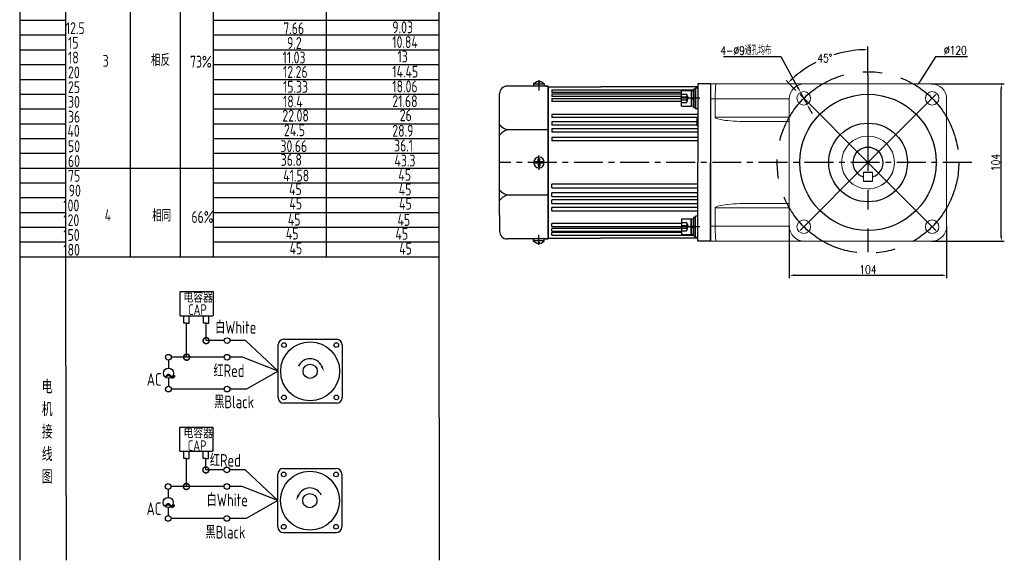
# Model space of a CAD drawing. Header units: inches. Extents: x 331 to 12887, y -474 to 4488.
# Tile 18 of 122: x 2105 to 2756, y 3585 to 3942. Entities that reach past the tile are written whole.
import ezdxf

# ---------------------------------------------------------------- set-up
doc = ezdxf.new("R2010")
doc.units = ezdxf.units.IN
doc.header["$LTSCALE"] = 10
doc.header["$MEASUREMENT"] = 0
doc.linetypes.add('CENTER', pattern=[10.16, 6.35, -1.27, 1.27, -1.27])
doc.linetypes.add('HIDDEN', pattern=[1.905, 1.27, -0.635])
for name, color, linetype in [('1轮廓实线层', 7, 'Continuous'), ('2细线层', 4, 'Continuous'), ('3中心线层', 1, 'CENTER'), ('4虚线层', 6, 'HIDDEN'), ('6文字层', 3, 'Continuous'), ('7标注层', 4, 'Continuous')]:
    doc.layers.add(name, color=color, linetype=linetype)
doc.styles.add('PC_TEXTSTYLE', font='isocp.shx', dxfattribs={"width": 0.8, "bigfont": 'HZFS.SHX'})
doc.styles.add('TH_GBDIM', font='romans.shx', dxfattribs={"width": 0.8, "bigfont": 'gbcbig.shx'})
doc.dimstyles.new('TH_GBDIM', dxfattribs={"dimtxt": 3.5, "dimasz": 2.5, "dimexe": 2, "dimexo": 0, "dimgap": 1, "dimtad": 1, "dimdec": 4, "dimdsep": 46, "dimtxsty": 'TH_GBDIM', "dimcen": 0.09, "dimclrd": 4, "dimclre": 4, "dimclrt": 3, "dimadec": 0, "dimazin": 0, "dimtfac": 1, "dimtdec": 4, "dimtmove": 0, "dimatfit": 3, "dimfxl": 1, "dimtzin": 0, "dimarcsym": 0})

# ---------------------------------------------------------------- blocks, each defined once
blk = doc.blocks.new('_DotSmall')
at = {"color": 0, "linetype": 'ByBlock', "const_width": 0.5}
blk.add_lwpolyline([(-0.0625, 0, 1), (0.0625, 0, 1)], format="xyb", close=True, dxfattribs=at)
blk = doc.blocks.new('*D394')
at = {"layer": '7标注层', "color": 4, "lineweight": -2, "transparency": 16777216}
for p, q in [((2613.69, 3805.52), (2613.69, 3771.02)), ((2717.69, 3805.52), (2717.69, 3771.02)), ((2617.19, 3773.02), (2714.19, 3773.02))]:
    blk.add_line(p, q, dxfattribs=at)
at = {"layer": '7标注层', "color": 4, "transparency": 16777216}
for points in [[(2617.19, 3773.6), (2617.19, 3772.44), (2613.69, 3773.02)], [(2714.19, 3773.6), (2714.19, 3772.44), (2717.69, 3773.02)]]:
    blk.add_solid(points, dxfattribs=at)
at = {"layer": 'Defpoints', "color": 0, "transparency": 16777216}
for p in [(2613.69, 3805.52), (2717.69, 3805.52), (2717.69, 3773.02)]:
    blk.add_point(p, dxfattribs=at)
at = {"layer": '7标注层', "color": 3, "transparency": 16777216, "insert": (2665.69, 3776.77), "char_height": 5.5, "attachment_point": 5, "style": 'TH_GBDIM'}
blk.add_mtext('104', dxfattribs=at)
blk = doc.blocks.new('*D395')
at = {"layer": '7标注层', "color": 4, "lineweight": -2, "transparency": 16777216}
for p, q in [((2707.69, 3899.52), (2755.79, 3899.52)), ((2753.79, 3799.02), (2753.79, 3896.02)), ((2707.69, 3795.52), (2755.79, 3795.52))]:
    blk.add_line(p, q, dxfattribs=at)
at = {"layer": '7标注层', "color": 4, "transparency": 16777216}
for points in [[(2753.21, 3896.02), (2754.38, 3896.02), (2753.79, 3899.52)], [(2753.21, 3799.02), (2754.38, 3799.02), (2753.79, 3795.52)]]:
    blk.add_solid(points, dxfattribs=at)
at = {"layer": 'Defpoints', "color": 0, "transparency": 16777216}
for p in [(2707.69, 3899.52), (2753.79, 3899.52), (2707.69, 3795.52)]:
    blk.add_point(p, dxfattribs=at)
at = {"layer": '7标注层', "color": 3, "transparency": 16777216, "insert": (2750.04, 3847.52), "char_height": 5.5, "attachment_point": 5, "rotation": 90, "style": 'TH_GBDIM'}
blk.add_mtext('104', dxfattribs=at)
blk = doc.blocks.new('*D396')
at = {"layer": '7标注层', "color": 4, "lineweight": -2, "transparency": 16777216}
for p, q in [((2710.38, 3917.38), (2699.91, 3901.01)), ((2731.42, 3917.38), (2710.38, 3917.38)), ((2665.6, 3847.52), (2665.78, 3847.52)), ((2665.69, 3847.43), (2665.69, 3847.61))]:
    blk.add_line(p, q, dxfattribs=at)
at = {"layer": '7标注层', "color": 4, "transparency": 16777216}
blk.add_solid([(2699.42, 3901.33), (2700.4, 3900.7), (2698.02, 3898.07)], dxfattribs=at)
at = {"layer": 'Defpoints', "color": 0, "transparency": 16777216}
for p in [(2698.02, 3898.07), (2633.36, 3796.98)]:
    blk.add_point(p, dxfattribs=at)
at = {"layer": '7标注层', "color": 3, "transparency": 16777216, "insert": (2723.46, 3921.63), "char_height": 5.5, "attachment_point": 5, "style": 'TH_GBDIM'}
blk.add_mtext('{∅120}{}{}', dxfattribs=at)
blk = doc.blocks.new('*D397')
at = {"layer": '7标注层', "color": 4, "lineweight": -2, "transparency": 16777216}
for p, q in [((2570.17, 3917.55), (2608.07, 3917.55)), ((2608.07, 3917.55), (2619.4, 3896.96)), ((2625.43, 3886.01), (2621.09, 3893.89)), ((2627.12, 3882.94), (2628.81, 3879.88))]:
    blk.add_line(p, q, dxfattribs=at)
at = {"layer": '7标注层', "color": 4, "transparency": 16777216}
for points in [[(2619.92, 3897.24), (2618.89, 3896.68), (2621.09, 3893.89)], [(2627.63, 3883.22), (2626.61, 3882.66), (2625.43, 3886.01)]]:
    blk.add_solid(points, dxfattribs=at)
at = {"layer": 'Defpoints', "color": 0, "transparency": 16777216}
for p in [(2621.09, 3893.89), (2625.43, 3886.01)]:
    blk.add_point(p, dxfattribs=at)
at = {"layer": '7标注层', "color": 3, "transparency": 16777216, "insert": (2585, 3921.48), "char_height": 5.5, "attachment_point": 5, "style": 'TH_GBDIM'}
blk.add_mtext('{4-∅9}{}{}{通孔均布}', dxfattribs=at)
blk = doc.blocks.new('*D386')
at = {"layer": '7标注层', "color": 4, "lineweight": -2, "transparency": 16777216}
for p, q in [((2665.69, 3905.47), (2665.69, 3924.15)), ((2618.07, 3895.14), (2611.51, 3901.7))]:
    blk.add_line(p, q, dxfattribs=at)
for start, end in [(92.68759, 107.67506), (117.49999, 132.31241)]:
    blk.add_arc((2665.69, 3847.52), 74.62, start, end, dxfattribs=at)
at = {"layer": '7标注层', "color": 4, "transparency": 16777216}
for points in [[(2662.18, 3922.65), (2662.2, 3921.48), (2665.69, 3922.15)], [(2615.86, 3902.28), (2615.05, 3903.13), (2612.92, 3900.29)]]:
    blk.add_solid(points, dxfattribs=at)
at = {"layer": 'Defpoints', "color": 0, "transparency": 16777216}
for p in [(2646.38, 3919.6), (2665.69, 3905.47), (2618.07, 3895.14), (2665.69, 3847.52), (2665.69, 3788.32)]:
    blk.add_point(p, dxfattribs=at)
at = {"layer": '7标注层', "color": 3, "transparency": 16777216, "insert": (2637.13, 3916.47), "char_height": 5.5, "attachment_point": 5, "style": 'TH_GBDIM'}
blk.add_mtext('45°', dxfattribs=at)

msp = doc.modelspace()

# ---------------------------------------------------------------- linework, layer by layer
for p, q in [((2444.68938, 3899.459), (2444.68938, 3898.02366)), ((2451.68938, 3899.3646), (2444.68938, 3899.3646)), ((2447.58938, 3901.05185), (2447.58938, 3900.62366)), ((2448.78938, 3900.62366), (2447.58938, 3900.62366)), ((2448.78938, 3901.05185), (2448.78938, 3900.62366)), ((2451.68938, 3899.459), (2451.68938, 3898.02366)), ((2561.68938, 3899.52366), (2561.68938, 3795.52366)), ((2422.18938, 3882.52366), (2422.18938, 3893.02366)), ((2454.18938, 3898.02366), (2427.18938, 3898.02366)), ((2452.43938, 3898.02366), (2454.18938, 3898.02366)), ((2454.18938, 3897.02366), (2454.18938, 3898.02366)), ((2454.18938, 3897.02366), (2454.18938, 3847.52366)), ((2422.18938, 3812.52366), (2422.18938, 3882.52366)), ((2454.18938, 3869.1049), (2427.18938, 3869.1049)), ((2454.18938, 3798.02366), (2454.18938, 3847.52366)), ((2668.68938, 3841.02366), (2662.68938, 3841.02366)), ((2668.68938, 3835.02366), (2662.68938, 3835.02366)), ((2454.18938, 3825.94241), (2427.18938, 3825.94241)), ((2422.18938, 3812.52366), (2422.18938, 3802.02366)), ((2561.68938, 3805.52366), (2561.68938, 3795.52366)), ((2454.18938, 3797.02366), (2427.18938, 3797.02366)), ((2444.68938, 3795.58831), (2444.68938, 3797.02366)), ((2444.68938, 3796.7209), (2444.68938, 3795.58831)), ((2451.68938, 3795.68272), (2444.68938, 3795.68272)), ((2448.78938, 3794.42366), (2447.58938, 3794.42366)), ((2447.58938, 3793.99546), (2447.58938, 3794.42366)), ((2448.78938, 3793.99546), (2448.78938, 3794.42366)), ((2451.68938, 3795.58831), (2451.68938, 3797.02366)), ((2452.43938, 3797.02366), (2454.18938, 3797.02366)), ((2452.43938, 3797.02366), (2454.18938, 3797.02366)), ((2454.18938, 3798.02366), (2454.18938, 3797.02366))]:
    msp.add_line(p, q)
at = {"linetype": 'Continuous', "lineweight": 15}
for p, q in [((2561.68938, 3899.52366), (2565.34975, 3899.52366)), ((2565.34975, 3899.52366), (2623.68938, 3899.52366)), ((2707.68937, 3899.52366), (2623.68938, 3899.52366)), ((2564.68938, 3889.52366), (2561.68938, 3889.52366)), ((2613.68938, 3889.52366), (2564.68938, 3889.52366)), ((2564.68938, 3877.52365), (2564.68938, 3889.52366)), ((2613.68938, 3889.52366), (2613.68938, 3805.52366)), ((2717.68937, 3805.52366), (2717.68937, 3889.52366)), ((2564.68938, 3877.52365), (2613.68938, 3877.52365)), ((2613.68938, 3874.52366), (2587.50287, 3874.52366)), ((2662.68938, 3841.02366), (2662.68938, 3835.02366)), ((2668.68938, 3835.02366), (2668.68938, 3841.02366)), ((2587.50287, 3820.52365), (2613.68938, 3820.52365)), ((2613.68938, 3817.52366), (2564.68938, 3817.52366)), ((2564.68938, 3817.52366), (2564.68938, 3805.52366)), ((2561.68938, 3805.52366), (2564.68938, 3805.52366)), ((2564.68938, 3805.52366), (2613.68938, 3805.52366)), ((2565.34975, 3795.52365), (2561.68938, 3795.52365)), ((2623.68938, 3795.52365), (2565.34975, 3795.52365)), ((2623.68938, 3795.52365), (2707.68937, 3795.52365))]:
    msp.add_line(p, q, dxfattribs=at)
at = {"color": 7, "linetype": 'Continuous', "lineweight": 15}
msp.add_line((2561.68938, 3805.523), (2561.68938, 3795.52365), dxfattribs=at)
at = {"linetype": 'Continuous', "lineweight": 15}
for centre, radius in [((2623.26297, 3889.95006), 4.5), ((2708.11578, 3889.95006), 4.5), ((2665.68938, 3847.52366), 17.5), ((2665.68938, 3847.52366), 17.5), ((2623.26297, 3805.09725), 4.5), ((2708.11578, 3805.09725), 4.5)]:
    msp.add_circle(centre, radius, dxfattribs=at)
for centre, radius, start, end in [((2449.14927, 3894.77551), 6.46728, 103.95724298, 133.59914619), ((2447.22948, 3894.77551), 6.46728, 46.40085381, 76.04275702), ((2427.18938, 3893.02366), 5, 90, 180), ((2665.68938, 3847.52366), 10, 287.45760125, 252.54239469), ((2427.18938, 3802.02366), 5, 180, 270), ((2449.14927, 3800.2718), 6.46728, 226.40085381, 256.04275702), ((2447.22948, 3800.2718), 6.46728, 283.95724298, 313.59914619)]:
    msp.add_arc(centre, radius, start, end)
for centre, radius, start, end in [((2623.68938, 3889.52366), 10, 90, 180), ((2707.68938, 3889.52366), 10, 0, 90), ((2665.68938, 3847.52366), 17.5, 292.4427042, 0), ((2665.68938, 3847.52366), 17.5, 270, 292.4427042), ((2623.68938, 3805.52366), 10, 180, 270), ((2707.68938, 3805.52366), 10, 270, 0)]:
    msp.add_arc(centre, radius, start, end, dxfattribs=at)
for centre, major_axis, ratio, start_param, end_param in [((2565.34975, 3889.52366), (0, 10), 0.066037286, 0, 1.570796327), ((2587.50287, 3877.52366), (-22.8135, 0), 0.131501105, 0, 1.570796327), ((2587.50287, 3817.52366), (22.8135, 0), 0.131501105, 1.570796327, 3.141592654), ((2565.34975, 3805.52366), (0, 10), 0.066037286, 1.570796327, 3.141592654)]:
    msp.add_ellipse(centre, major_axis=major_axis, ratio=ratio, start_param=start_param, end_param=end_param, dxfattribs=at)
for points in [[(2427.18938, 3869.1049), (2424.33423, 3870.5205), (2422.18938, 3872.61009)], [(2427.18938, 3869.1049), (2424.33423, 3867.68929), (2422.18938, 3865.5997)], [(2427.18938, 3825.94241), (2424.33423, 3827.35802), (2422.18938, 3829.44761)], [(2427.18938, 3825.94241), (2424.33423, 3824.52681), (2422.18938, 3822.43722)]]:
    msp.add_spline(points, degree=3)
at = {"layer": '1轮廓实线层'}
for p, q in [((2381.9179, 4219.97693), (2381.9179, 3773.05163)), ((2104.97106, 4049.46475), (2104.97106, 3744.99046)), ((2104.97106, 4043.49437), (2104.97106, 3728.35909)), ((2553.18938, 3899.52366), (2553.18938, 3889.52366)), ((2561.68938, 3899.52366), (2553.18938, 3899.52366)), ((2561.68938, 3899.52366), (2561.68938, 3847.52366)), ((2561.68938, 3899.52366), (2561.68938, 3795.52365)), ((2561.68938, 3899.52366), (2561.68938, 3847.52366)), ((2454.18938, 3897.52366), (2489.18938, 3897.52366)), ((2454.18938, 3847.52366), (2454.18938, 3897.52366)), ((2456.68938, 3895.45268), (2550.40938, 3895.45268)), ((2456.68938, 3895.45268), (2456.68938, 3893.74017)), ((2542.32938, 3893.74017), (2456.68938, 3893.74017)), ((2456.68938, 3892.92104), (2542.32938, 3892.92104)), ((2456.68938, 3892.92104), (2456.68938, 3891.07045)), ((2553.18938, 3897.52366), (2489.18938, 3897.52366)), ((2542.32938, 3884.75006), (2542.32938, 3895.15006)), ((2542.32938, 3895.15006), (2548.72938, 3895.15006)), ((2548.72938, 3895.15006), (2548.72938, 3884.75006)), ((2548.72938, 3894.87006), (2548.72938, 3885.03006)), ((2550.40938, 3894.87006), (2548.72938, 3894.87006)), ((2551.68938, 3895.95006), (2550.40938, 3895.95006)), ((2550.40938, 3895.95006), (2550.40938, 3893.31006)), ((2550.40938, 3885.03006), (2550.40938, 3894.87006)), ((2550.40938, 3893.31006), (2550.40938, 3886.59006)), ((2551.68938, 3896.95006), (2551.68938, 3882.95006)), ((2551.68938, 3896.95006), (2553.18938, 3896.95006)), ((2551.68938, 3893.31006), (2551.68938, 3895.95006)), ((2551.68938, 3886.59006), (2551.68938, 3893.31006)), ((2542.32938, 3891.07045), (2456.68938, 3891.07045)), ((2456.68938, 3889.73126), (2542.32938, 3889.73126)), ((2456.68938, 3889.73126), (2456.68938, 3887.75155)), ((2542.32938, 3887.75155), (2456.68938, 3887.75155)), ((2548.72938, 3889.95006), (2550.40938, 3890.67383)), ((2548.72938, 3889.04536), (2550.40938, 3889.76912)), ((2550.40938, 3886.59006), (2550.40938, 3883.95006)), ((2551.68938, 3883.95006), (2551.68938, 3886.59006)), ((2553.18938, 3889.52366), (2553.18938, 3847.52366)), ((2456.68938, 3879.55673), (2553.18938, 3879.55673)), ((2456.68938, 3879.55673), (2456.68938, 3877.31217)), ((2542.32938, 3884.75006), (2548.72938, 3884.75006)), ((2548.72938, 3885.03006), (2550.40938, 3885.03006)), ((2550.40938, 3883.95006), (2551.68938, 3883.95006)), ((2553.18938, 3882.95006), (2551.68938, 3882.95006)), ((2553.18938, 3877.31217), (2456.68938, 3877.31217)), ((2456.68938, 3874.52556), (2552.68878, 3874.52556)), ((2456.68938, 3874.52556), (2456.68938, 3872.19614)), ((2552.68938, 3877.22366), (2553.18938, 3877.22366)), ((2552.68938, 3871.82366), (2552.68938, 3877.22366)), ((2552.68938, 3872.19614), (2456.68938, 3872.19614)), ((2456.68938, 3869.90457), (2553.18938, 3869.90457)), ((2456.68938, 3869.90457), (2456.68938, 3867.51517)), ((2553.18938, 3867.51517), (2456.68938, 3867.51517)), ((2553.18938, 3871.82366), (2552.68938, 3871.82366)), ((2456.68938, 3864.22451), (2553.18938, 3864.22451)), ((2456.68938, 3864.22451), (2456.68938, 3861.78095)), ((2553.18938, 3861.78095), (2456.68938, 3861.78095)), ((2447.68938, 3848.02366), (2445.68938, 3848.02366)), ((2445.68938, 3847.52366), (2445.68938, 3848.02366)), ((2445.68938, 3847.52366), (2445.68938, 3847.02366)), ((2447.68938, 3847.02366), (2445.68938, 3847.02366)), ((2447.68938, 3848.02366), (2447.68938, 3850.02366)), ((2447.68938, 3850.02366), (2448.68938, 3850.02366)), ((2447.68938, 3847.02366), (2447.68938, 3845.02366)), ((2448.68938, 3848.02366), (2448.68938, 3850.02366)), ((2450.68938, 3848.02366), (2448.68938, 3848.02366)), ((2450.68938, 3847.02366), (2448.68938, 3847.02366)), ((2448.68938, 3847.02366), (2448.68938, 3845.02366)), ((2450.68938, 3847.02366), (2450.68938, 3848.02366)), ((2454.18938, 3847.52366), (2454.18938, 3797.52366)), ((2553.18938, 3805.52366), (2553.18938, 3847.52366)), ((2561.68938, 3795.52366), (2561.68938, 3847.52366)), ((2561.68938, 3795.52366), (2561.68938, 3847.52366)), ((2447.68938, 3845.02366), (2448.68938, 3845.02366)), ((2456.68938, 3830.82281), (2456.68938, 3833.26636)), ((2553.18938, 3833.26636), (2456.68938, 3833.26636)), ((2456.68938, 3830.82281), (2553.18938, 3830.82281)), ((2456.68938, 3825.14274), (2456.68938, 3827.53214)), ((2553.18938, 3827.53214), (2456.68938, 3827.53214)), ((2456.68938, 3825.14274), (2553.18938, 3825.14274)), ((2456.68938, 3820.52175), (2456.68938, 3822.85118)), ((2553.18938, 3822.85118), (2456.68938, 3822.85118)), ((2456.68938, 3820.52175), (2552.68938, 3820.52175)), ((2548.12533, 3820.52175), (2553.18938, 3820.52175)), ((2456.68938, 3815.49058), (2456.68938, 3817.73514)), ((2553.18938, 3817.73514), (2456.68938, 3817.73514)), ((2456.68938, 3815.49058), (2553.18938, 3815.49058)), ((2548.14962, 3815.49058), (2553.18938, 3815.49058)), ((2553.18938, 3817.73514), (2548.15553, 3817.73514)), ((2542.32938, 3810.29725), (2548.72938, 3810.29725)), ((2542.32938, 3810.29725), (2542.32938, 3799.89725)), ((2548.14877, 3810.29725), (2548.72938, 3810.29725)), ((2548.72938, 3810.29725), (2548.72938, 3799.89725)), ((2548.72938, 3799.89725), (2548.72938, 3810.29725)), ((2548.72938, 3810.01725), (2548.72938, 3800.17725)), ((2550.40938, 3810.01725), (2548.72938, 3810.01725)), ((2548.72938, 3800.17725), (2548.72938, 3810.01725)), ((2551.68938, 3811.09725), (2550.40938, 3811.09725)), ((2550.40938, 3811.09725), (2550.40938, 3808.45725)), ((2550.40938, 3800.17725), (2550.40938, 3810.01725)), ((2550.40938, 3808.45725), (2550.40938, 3801.73725)), ((2553.18938, 3812.09725), (2551.68938, 3812.09725)), ((2551.68938, 3798.09725), (2551.68938, 3812.09725)), ((2551.68938, 3808.45725), (2551.68938, 3811.09725)), ((2551.68938, 3801.73725), (2551.68938, 3808.45725)), ((2456.68938, 3805.31605), (2456.68938, 3807.29577)), ((2542.32938, 3807.29577), (2456.68938, 3807.29577)), ((2456.68938, 3805.31605), (2542.32938, 3805.31605)), ((2456.68938, 3802.12628), (2456.68938, 3803.97687)), ((2542.32938, 3803.97687), (2456.68938, 3803.97687)), ((2456.68938, 3802.12628), (2542.32938, 3802.12628)), ((2456.68938, 3799.59464), (2456.68938, 3801.30715)), ((2542.32938, 3801.30715), (2456.68938, 3801.30715)), ((2548.72938, 3805.09725), (2550.40938, 3805.82102)), ((2548.72938, 3804.19254), (2550.40938, 3804.91631)), ((2550.40938, 3801.73725), (2550.40938, 3799.09725)), ((2551.68938, 3799.09725), (2551.68938, 3801.73725)), ((2553.18938, 3795.52366), (2553.18938, 3805.52366)), ((2454.18938, 3797.52366), (2489.18938, 3797.52366)), ((2456.68938, 3799.59464), (2550.40938, 3799.59464)), ((2553.18938, 3797.52366), (2489.18938, 3797.52366)), ((2542.32938, 3799.89725), (2548.72938, 3799.89725)), ((2548.14877, 3799.89725), (2548.72938, 3799.89725)), ((2553.18938, 3797.52366), (2548.14877, 3797.52366)), ((2548.72938, 3800.17725), (2550.40938, 3800.17725)), ((2550.40938, 3799.09725), (2551.68938, 3799.09725)), ((2551.68938, 3798.09725), (2553.18938, 3798.09725)), ((2561.68938, 3795.52366), (2553.18938, 3795.52366)), ((2104.97106, 3788.17105), (2104.97106, 3584.63952)), ((2104.97106, 3773.05162), (2104.97106, 3584.63952)), ((2381.9179, 3773.05162), (2382.22999, 3584.63953))]:
    msp.add_line(p, q, dxfattribs=at)
at = {"layer": '1轮廓实线层', "color": 4}
msp.add_line((2307.45615, 4002.44476), (2307.45615, 3785.25302), dxfattribs=at)
at = {"layer": '1轮廓实线层'}
for centre, radius in [((2665.68938, 3847.61366), 45), ((2665.77938, 3847.52366), 26)]:
    msp.add_circle(centre, radius, dxfattribs=at)
for start, end in [(0, 180), (180, 0)]:
    msp.add_arc((2448.18938, 3847.52366), 3.5, start, end, dxfattribs=at)
at = {"layer": '2细线层'}
for p, q in [((2135.49734, 3755.94151), (2135.49734, 4015.77541)), ((2178.15471, 3785.25302), (2178.15471, 4015.77541)), ((2211.32729, 3785.25302), (2211.32729, 4015.77541)), ((2232.9944, 3785.25302), (2232.9944, 4015.77541)), ((2104.97106, 3941.58111), (2135.49734, 3941.58111)), ((2232.9944, 3941.58111), (2381.9179, 3941.58111)), ((2104.97106, 3931.81061), (2135.49734, 3931.81061)), ((2232.9944, 3931.81061), (2381.9179, 3931.81061)), ((2104.97106, 3922.0401), (2135.49734, 3922.0401)), ((2232.9944, 3922.0401), (2381.9179, 3922.0401)), ((2104.97106, 3912.2696), (2135.49734, 3912.2696)), ((2232.9944, 3912.2696), (2381.9179, 3912.2696)), ((2104.97106, 3902.49909), (2135.49734, 3902.49909)), ((2232.9944, 3902.49909), (2381.9179, 3902.49909)), ((2104.97106, 3892.72859), (2135.49734, 3892.72859)), ((2232.9944, 3892.72859), (2381.9179, 3892.72859)), ((2104.97106, 3882.95808), (2135.49734, 3882.95808)), ((2232.9944, 3882.95808), (2381.9179, 3882.95808)), ((2104.97106, 3873.18757), (2135.49734, 3873.18757)), ((2232.9944, 3873.18757), (2381.9179, 3873.18757)), ((2104.97106, 3863.41707), (2135.49734, 3863.41707)), ((2232.9944, 3863.41707), (2381.9179, 3863.41707)), ((2104.97106, 3853.64656), (2135.49734, 3853.64656)), ((2232.9944, 3853.64656), (2381.9179, 3853.64656)), ((2104.97106, 3843.87606), (2232.9944, 3843.87606)), ((2232.9944, 3843.87606), (2381.9179, 3843.87606)), ((2104.97106, 3834.10555), (2135.49734, 3834.10555)), ((2232.9944, 3834.10555), (2381.9179, 3834.10555)), ((2104.97106, 3824.33505), (2135.49734, 3824.33505)), ((2232.9944, 3824.33505), (2381.9179, 3824.33505)), ((2104.97106, 3814.56454), (2135.49734, 3814.56454)), ((2232.9944, 3814.56454), (2381.9179, 3814.56454)), ((2104.97106, 3804.79404), (2135.49734, 3804.79404)), ((2232.9944, 3804.79404), (2381.9179, 3804.79404)), ((2104.97106, 3795.02353), (2135.49734, 3795.02353)), ((2232.9944, 3795.02353), (2381.9179, 3795.02353)), ((2104.97106, 3785.25302), (2135.49734, 3785.25302)), ((2104.97106, 3785.25302), (2232.9944, 3785.25302)), ((2232.9944, 3785.25302), (2381.9179, 3785.25302)), ((2232.9944, 3785.25302), (2381.9179, 3785.25302)), ((2232.9944, 3785.25302), (2381.9179, 3785.25302)), ((2210.95298, 3746.24331), (2210.95298, 3762.26166)), ((2210.95298, 3762.26166), (2232.75148, 3762.26166)), ((2232.75148, 3762.26166), (2232.75148, 3746.24331)), ((2135.94826, 3584.63953), (2135.49734, 3755.94151)), ((2210.95298, 3746.24331), (2232.66401, 3746.24331)), ((2213.50846, 3741.44913), (2213.50846, 3746.24331)), ((2217.02936, 3741.44913), (2217.02936, 3746.24331)), ((2226.41722, 3741.46049), (2226.41722, 3746.25467)), ((2229.93813, 3741.46049), (2229.93813, 3746.25467)), ((2215.31978, 3741.44913), (2213.50846, 3741.44913)), ((2215.26891, 3741.44913), (2217.08023, 3741.44913)), ((2215.31978, 3718.86438), (2215.31978, 3741.44913)), ((2228.22855, 3741.46049), (2226.41722, 3741.46049)), ((2228.17767, 3741.46049), (2229.989, 3741.46049)), ((2228.22855, 3729.81285), (2228.22855, 3741.50732)), ((2240.14838, 3729.81285), (2228.22855, 3729.81285)), ((2254.14439, 3729.81285), (2243.92097, 3729.81285)), ((2275.78788, 3709.56483), (2254.14439, 3729.81285)), ((2240.15714, 3718.86438), (2215.31978, 3718.86438)), ((2275.78788, 3709.56483), (2254.79984, 3697.77486)), ((2240.14838, 3697.77486), (2205.24566, 3697.77486)), ((2254.79984, 3697.77486), (2243.92097, 3697.77486)), ((2210.8271, 3656.70868), (2210.8271, 3672.72703)), ((2210.8271, 3672.72703), (2232.6256, 3672.72703)), ((2232.6256, 3672.72703), (2232.6256, 3656.70868)), ((2210.8271, 3656.70868), (2232.53813, 3656.70868)), ((2213.38258, 3651.91451), (2213.38258, 3656.70868)), ((2215.1939, 3651.91451), (2213.38258, 3651.91451)), ((2215.14303, 3633.4188), (2215.14303, 3651.91451)), ((2215.14303, 3651.91451), (2216.95435, 3651.91451)), ((2216.90348, 3651.91451), (2216.90348, 3656.70868)), ((2226.29134, 3651.92587), (2226.29134, 3656.72004)), ((2228.10267, 3651.92587), (2226.29134, 3651.92587)), ((2228.0518, 3651.92587), (2229.86312, 3651.92587)), ((2228.0518, 3644.36727), (2228.0518, 3651.91621)), ((2229.81225, 3651.92587), (2229.81225, 3656.72004)), ((2239.97163, 3644.36727), (2228.0518, 3644.36727)), ((2253.96764, 3644.36727), (2243.74422, 3644.36727)), ((2275.61113, 3624.11925), (2253.96764, 3644.36727)), ((2239.98039, 3633.4188), (2215.14303, 3633.4188)), ((2275.61113, 3624.11925), (2254.62309, 3612.32928)), ((2239.97163, 3612.32928), (2205.06891, 3612.32928)), ((2254.62309, 3612.32928), (2243.74422, 3612.32928)), ((2279.37513, 3602.94673), (2314.19216, 3602.94673))]:
    msp.add_line(p, q, dxfattribs=at)
at = {"layer": '2细线层', "color": 4}
for p, q in [((2279.55188, 3730.73735), (2314.36891, 3730.73735)), ((2275.78788, 3692.15631), (2275.78788, 3726.97334)), ((2318.13291, 3726.97334), (2318.13291, 3692.15631)), ((2314.36891, 3688.39231), (2279.55188, 3688.39231)), ((2281.09364, 3688.39231), (2279.55188, 3688.39231)), ((2279.37513, 3645.29177), (2314.19216, 3645.29177)), ((2275.61113, 3606.71074), (2275.61113, 3641.52777)), ((2317.95616, 3641.52777), (2317.95616, 3606.71074))]:
    msp.add_line(p, q, dxfattribs=at)
at = {"layer": '2细线层'}
for points in [[(2304.5112, 3713.08583, 0, 0, 0), (2304.5112, 3713.08583, 1.4115, 0, 0), (2306.20103, 3709.46198, 0, 0, 0)], [(2289.23284, 3627.64025, 0, 0, 0), (2289.23284, 3627.64025, 1.4115, 0, 0), (2287.54301, 3624.01641, 0, 0, 0)]]:
    msp.add_lwpolyline(points, format="xyseb", dxfattribs=at)
for centre in [(2242.03468, 3729.81285), (2203.27703, 3718.86438), (2242.04344, 3718.86438), (2203.30814, 3697.77486), (2242.03468, 3697.77486), (2241.85793, 3644.36727), (2203.10027, 3633.4188), (2241.86669, 3633.4188), (2203.13139, 3612.32928), (2241.85793, 3612.32928)]:
    msp.add_circle(centre, 1.8863, dxfattribs=at)
at = {"layer": '2细线层', "color": 4}
for centre, radius in [((2296.9604, 3709.56483), 19.48615), ((2279.66031, 3726.86492), 1.52913), ((2314.26048, 3726.86492), 1.52913), ((2296.9604, 3709.56483), 4.705), ((2279.66031, 3692.26474), 1.52913), ((2314.26048, 3692.26474), 1.52913), ((2296.78365, 3624.11925), 19.48615), ((2279.48356, 3641.41934), 1.52913), ((2314.08373, 3641.41934), 1.52913), ((2296.78365, 3624.11925), 4.705), ((2279.48356, 3606.81916), 1.52913), ((2314.08373, 3606.81916), 1.52913)]:
    msp.add_circle(centre, radius, dxfattribs=at)
for centre, start, end in [((2279.55188, 3726.97334), 90, 180), ((2314.36891, 3726.97334), 0, 90), ((2279.55188, 3692.15631), 180, 270), ((2314.36891, 3692.15631), 270, 0), ((2279.37513, 3641.52777), 90, 180), ((2314.19216, 3641.52777), 0, 90), ((2279.37513, 3606.71074), 180, 270), ((2314.19216, 3606.71074), 270, 0)]:
    msp.add_arc(centre, 3.764, start, end, dxfattribs=at)
at = {"layer": '2细线层'}
for centre in [(2296.9604, 3709.56483), (2296.78365, 3624.11925)]:
    msp.add_arc(centre, 8.33139, 25, 156.22351377, dxfattribs=at)
at = {"layer": '3中心线层'}
for p, q in [((2665.68938, 3905.47245), (2665.68938, 3788.32384)), ((2448.18938, 3901.84762), (2448.18938, 3895.22673)), ((2665.68938, 3847.52366), (2618.0741, 3895.13893)), ((2665.68938, 3847.52366), (2713.30465, 3895.13893)), ((2554.54132, 3889.95006), (2541.68938, 3889.95006)), ((2448.18938, 3846.47076), (2448.18938, 3852.25196)), ((2448.18938, 3848.57655), (2448.18938, 3842.79535)), ((2665.68938, 3847.52366), (2618.0741, 3799.90838)), ((2665.67809, 3850.83494), (2665.67809, 3844.23494)), ((2665.68938, 3847.52366), (2713.30465, 3799.90838)), ((2554.54132, 3805.09725), (2541.68938, 3805.09725)), ((2448.18938, 3793.1997), (2448.18938, 3799.82058))]:
    msp.add_line(p, q, dxfattribs=at)
at = {"layer": '3中心线层', "ltscale": 0.3}
msp.add_line((2734.30358, 3847.52366), (2422.18938, 3847.52366), dxfattribs=at)
at = {"layer": '3中心线层'}
msp.add_circle((2665.68938, 3847.52366), 60, dxfattribs=at)
at = {"layer": '4虚线层'}
for p, q in [((2542.32938, 3892.69406), (2545.52938, 3892.69406)), ((2542.32938, 3890.86473), (2545.52938, 3890.86473)), ((2542.32938, 3889.0354), (2545.52938, 3889.0354)), ((2542.32938, 3887.20606), (2545.52938, 3887.20606)), ((2546.16938, 3891.7794), (2546.84938, 3889.95006)), ((2546.16938, 3888.12073), (2546.84938, 3889.95006)), ((2542.32938, 3807.84125), (2545.52938, 3807.84125)), ((2542.32938, 3806.01192), (2545.52938, 3806.01192)), ((2542.32938, 3804.18258), (2545.52938, 3804.18258)), ((2542.32938, 3802.35325), (2545.52938, 3802.35325)), ((2546.16938, 3806.92658), (2546.84938, 3805.09725)), ((2546.16938, 3803.26792), (2546.84938, 3805.09725))]:
    msp.add_line(p, q, dxfattribs=at)
for centre in [(2545.19577, 3891.7794), (2545.19577, 3889.95006), (2545.19577, 3888.12073), (2545.19577, 3806.92658), (2545.19577, 3805.09725), (2545.19577, 3803.26792)]:
    msp.add_arc(centre, 0.97361, 290.03838457, 69.96161543, dxfattribs=at)
at = {"layer": '7标注层'}
for p, q in [((2203.29723, 3716.97819), (2203.3006, 3711.63811)), ((2215.31978, 3718.86438), (2205.16332, 3718.86438)), ((2252.20753, 3718.86438), (2243.92974, 3718.86438)), ((2275.78788, 3709.56483), (2252.20753, 3718.86438)), ((2203.30477, 3705.00123), (2203.30814, 3699.66115)), ((2215.14303, 3633.4188), (2204.98657, 3633.4188)), ((2252.03078, 3633.4188), (2243.75299, 3633.4188)), ((2275.61113, 3624.11925), (2252.03078, 3633.4188)), ((2203.12048, 3631.53261), (2203.12385, 3626.19253)), ((2203.12802, 3619.55566), (2203.13139, 3614.21557))]:
    msp.add_line(p, q, dxfattribs=at)
for centre in [(2203.30269, 3708.31967), (2203.12593, 3622.87409)]:
    msp.add_circle(centre, 3.31844, dxfattribs=at)

# ---------------------------------------------------------------- block references
at = {"layer": '2细线层'}
for p, xscale, yscale, zscale, rotation in [((2228.22855, 3729.81285), 7.949360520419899, 7.949360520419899, 7.949360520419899, 0.05529606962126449), ((2215.31978, 3718.86438), 7.949360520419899, 7.949360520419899, 7.949360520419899, 0.05529606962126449), ((2228.0518, 3644.36727), 7.949360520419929, 7.949360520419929, 7.949360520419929, 0.05529606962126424), ((2215.14303, 3633.4188), 7.949360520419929, 7.949360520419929, 7.949360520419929, 0.05529606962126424)]:
    msp.add_blockref('_DotSmall', p, dxfattribs=dict(at, xscale=xscale, yscale=yscale, zscale=zscale, rotation=rotation))

# ---------------------------------------------------------------- texts
at = {"layer": '6文字层', "style": 'PC_TEXTSTYLE'}
for s, insert, char_height, width, attachment_point in [('{\\C3;                   12.5}', (2067.19304, 3940.22508), 7.8539044, 91.6376662, 1), ('{\\C3;                7.66}', (2221.71196, 3940.14725), 7.8539044, 91.6376662, 1), ('{\\C3;                9.03}', (2293.79722, 3940.81684), 7.8539044, 91.6376662, 1), ('{\\C3;                10.84}', (2293.79722, 3931.04634), 7.8539044, 91.6376662, 1), ('{\\C3;                   15}', (2068.65505, 3930.57632), 7.8539044, 91.6376662, 1), ('{\\C3;                9.2}', (2224.21025, 3930.43467), 7.8539044, 91.6376662, 1), ('{\\C3;                   18}', (2068.65505, 3920.80581), 7.8539044, 91.6376662, 1), ('{\\C3;     3}', (2141.89267, 3918.61744), 7.8539044, 91.6376662, 1), ('{\\C3;     相反}', (2173.78932, 3919.17456), 7.8539044, 91.6376662, 1), ('{\\C3;  73%}', (2210.39468, 3918.07928), 7.8539044, 91.6376662, 1), ('{\\C3;                11.03}', (2221.24464, 3920.82013), 7.8539044, 91.6376662, 1), ('{\\C3;                13}', (2297.22251, 3921.52031), 7.8539044, 91.6376662, 1), ('{\\C3;                12.26}', (2221.55683, 3911.30698), 7.8539044, 91.6376662, 1), ('{\\C3;                14.45}', (2293.79722, 3911.50533), 7.8539044, 91.6376662, 1), ('{\\C3;                   20}', (2068.65505, 3911.0353), 7.8539044, 91.6376662, 1), ('{\\C3;                   25}', (2068.65505, 3901.2648), 7.8539044, 91.6376662, 1), ('{\\C3;                15.33}', (2221.55683, 3901.53647), 7.8539044, 91.6376662, 1), ('{\\C3;                18.06}', (2293.79722, 3901.73482), 7.8539044, 91.6376662, 1), ('{\\C3;                21.68}', (2293.79722, 3891.96432), 7.8539044, 91.6376662, 1), ('{\\C3;                   30}', (2068.65505, 3891.49429), 7.8539044, 91.6376662, 1), ('{\\C3;                18.4}', (2221.55683, 3891.76597), 7.8539044, 91.6376662, 1), ('{\\C3;                   36}', (2068.65505, 3881.72379), 7.8539044, 91.6376662, 1), ('{\\C3;                22.08}', (2221.10991, 3882.42328), 7.8539044, 91.6376662, 1), ('{\\C3;                26}', (2298.70567, 3882.68426), 7.8539044, 91.6376662, 1), ('{\\C3;                   40}', (2068.29565, 3872.38871), 7.8539044, 91.6376662, 1), ('{\\C3;                24.5}', (2222.19412, 3872.7864), 7.8539044, 91.6376662, 1), ('{\\C3;                28.9}', (2293.79722, 3872.42331), 7.8539044, 91.6376662, 1), ('{\\C3;                   50}', (2068.65505, 3862.18278), 7.8539044, 91.6376662, 1), ('{\\C3;               30.66}', (2223.45417, 3862.24504), 7.8539044, 91.6376662, 1), ('{\\C3;                36.1}', (2294.95547, 3862.65757), 7.8539044, 91.6376662, 1), ('{\\C3;             36.8}', (2230.82541, 3853.15572), 7.8539044, 91.6376662, 1), ('{\\C3;                43.3}', (2295.21443, 3852.76833), 7.8539044, 91.6376662, 1), ('{\\C3;                   60}', (2068.65505, 3852.41227), 7.8539044, 91.6376662, 1), ('{\\C3;                   75}', (2068.65505, 3842.64177), 7.8539044, 91.6376662, 1), ('{\\C3;                41.58}', (2221.7237, 3842.81547), 7.8539044, 91.6376662, 1), ('{\\C3;                45}', (2297.81316, 3843.33007), 7.8539044, 91.6376662, 1), ('{\\C3;                45}', (2225.5815, 3833.81768), 7.8539044, 91.6376662, 1), ('{\\C3;                45}', (2298.05875, 3833.63738), 7.8539044, 91.6376662, 1), ('{\\C3;                   90}', (2069.13989, 3832.87126), 7.8539044, 91.6376662, 1), ('{\\C3;                  100}', (2069.13989, 3823.10075), 7.8539044, 91.6376662, 1), ('{\\C3;                45}', (2225.78831, 3824.41512), 7.8539044, 91.6376662, 1), ('{\\C3;                45}', (2298.26556, 3824.23482), 7.8539044, 91.6376662, 1), ('{\\C3;     4}', (2143.22405, 3816.59182), 7.8539044, 91.6376662, 1), ('{\\C3;     相同}', (2174.53989, 3816.39587), 7.8539044, 91.6376662, 1), ('{\\C3;   66%}', (2207.70351, 3815.43702), 7.8539044, 91.6376662, 1), ('{\\C3;                  120}', (2069.13989, 3813.33025), 7.8539044, 91.6376662, 1), ('{\\C3;               45}', (2228.34166, 3813.70306), 7.8539044, 91.6376662, 1), ('{\\C3;               45}', (2300.81891, 3813.52276), 7.8539044, 91.6376662, 1), ('{\\C3;                  150}', (2069.13989, 3803.55974), 7.8539044, 91.6376662, 1), ('{\\C3;              45}', (2230.59634, 3804.49576), 7.8539044, 91.6376662, 1), ('{\\C3;              45}', (2303.07359, 3804.31546), 7.8539044, 91.6376662, 1), ('{\\C3;                45}', (2225.8991, 3794.72525), 7.8539044, 91.6376662, 1), ('{\\C3;                45}', (2298.37635, 3794.54495), 7.8539044, 91.6376662, 1), ('{\\C3;                  180}', (2069.13989, 3793.78924), 7.8539044, 91.6376662, 1), ('\\pi0.92043;电容器', (2212.27955, 3761.93025), 7.0590392, 37.9549731, 1), ('\\pi4.7943;CAP', (2211.4889, 3753.8313), 7.0590392, 21.7110305, 1), ('白White', (2234.15325, 3742.81158), 8.386139, 28.8961382, 1), ('\\pi0.16814;红Red', (2232.86481, 3714.14514), 8.3861386, 21.4478404, 1), ('{\\C3;     电\\P     机\\P     接\\P     线\\P     图}', (2112.94364, 3703.78052), 8.9248914, 175.8223704, 2), ('\\pi0.17244;~', (2200.30549, 3714.34379), 16.9586358, 5.7716439, 1), ('\\pi3.1827;AC', (2185.81478, 3708.38063), 8.3861386, 15.0869917, 1), ('黑Black', (2233.55348, 3693.52064), 8.386139, 30.0591991, 1), ('\\pi0.92043;电容器', (2212.36351, 3672.35782), 7.0590392, 32.6652175, 1), ('\\pi4.7943;CAP', (2211.24655, 3663.98434), 7.0590392, 21.7110305, 1), ('\\pi0.16814;红Red', (2230.48955, 3654.89708), 8.3861386, 21.4478404, 1), ('白White', (2228.54859, 3628.71127), 8.386139, 32.4797156, 1), ('\\pi0.17244;~', (2200.12874, 3628.89821), 16.9586358, 5.7716439, 1), ('\\pi3.1827;AC', (2185.63803, 3622.93506), 8.3861386, 15.0869917, 1), ('黑Black', (2227.8272, 3607.43406), 8.386139, 31.4990995, 1)]:
    msp.add_mtext(s, dxfattribs=dict(at, insert=insert, char_height=char_height, width=width, attachment_point=attachment_point))

# ---------------------------------------------------------------- dimensions: what is measured, and where the dimension line sits
at = {"layer": '7标注层'}
for p1, p2, text, override, picture, middle in [((2625.43352, 3886.00814), (2621.09242, 3893.89198), '{4-<>}{}{}{通孔均布}', {"dimtxt": 5.5, "dimasz": 3.5, "dimgap": 1, "dimtad": 1, "dimjust": 0, "dimtoh": 1, "dimdec": 4, "dimlfac": 1, "dimse1": 0, "dimse2": 0, "dimsd1": 0, "dimsd2": 0, "dimadec": 4}, '*D397', (2585.00111, 3917.54749)), ((2633.35658, 3796.9807), (2698.02217, 3898.06661), '{<>}{}{}', {"dimtxt": 5.5, "dimasz": 3.5, "dimgap": 1.5, "dimtih": 1, "dimtoh": 1, "dimdec": 0, "dimtofl": 0}, '*D396', (2723.46044, 3917.38369))]:
    dim = msp.add_diameter_dim_2p(p1=p1, p2=p2, text=text, dimstyle='TH_GBDIM', override=override, dxfattribs=at)
    dim.commit()
    dim.dimension.update_dxf_attribs({"geometry": picture, "text_midpoint": middle, "dimtype": 163})
dim = msp.add_angular_dim_2l(base=(2646.37576, 3919.60305), line1=((2665.68938, 3847.52366), (2618.0741, 3895.13893)), line2=((2665.68938, 3905.47245), (2665.68938, 3788.32384)), dimstyle='TH_GBDIM', override={"dimtxt": 5.5, "dimasz": 3.5, "dimgap": 1.5, "dimtih": 1, "dimtoh": 1, "dimdec": 0, "dimtofl": 0}, dxfattribs=at)
dim.commit()
dim.dimension.update_dxf_attribs({"geometry": '*D386', "text_midpoint": (2637.13274, 3916.46547)})
dim = msp.add_linear_dim(base=(2753.79316, 3899.52366), p1=(2707.68937, 3795.52365), p2=(2707.68938, 3899.52366), angle=90, dimstyle='TH_GBDIM', override={"dimtxt": 5.5, "dimasz": 3.5, "dimadec": 4}, dxfattribs=at)
dim.commit()
dim.dimension.update_dxf_attribs({"geometry": '*D395', "text_midpoint": (2753.79316, 3847.52366), "dimtype": 160})
dim = msp.add_linear_dim(base=(2717.68938, 3773.02081), p1=(2613.68938, 3805.52366), p2=(2717.68938, 3805.52366), dimstyle='TH_GBDIM', override={"dimtxt": 5.5, "dimasz": 3.5, "dimadec": 4}, dxfattribs=at)
dim.commit()
dim.dimension.update_dxf_attribs({"geometry": '*D394', "text_midpoint": (2665.68938, 3776.77081)})

doc.saveas('drawing.dxf')
